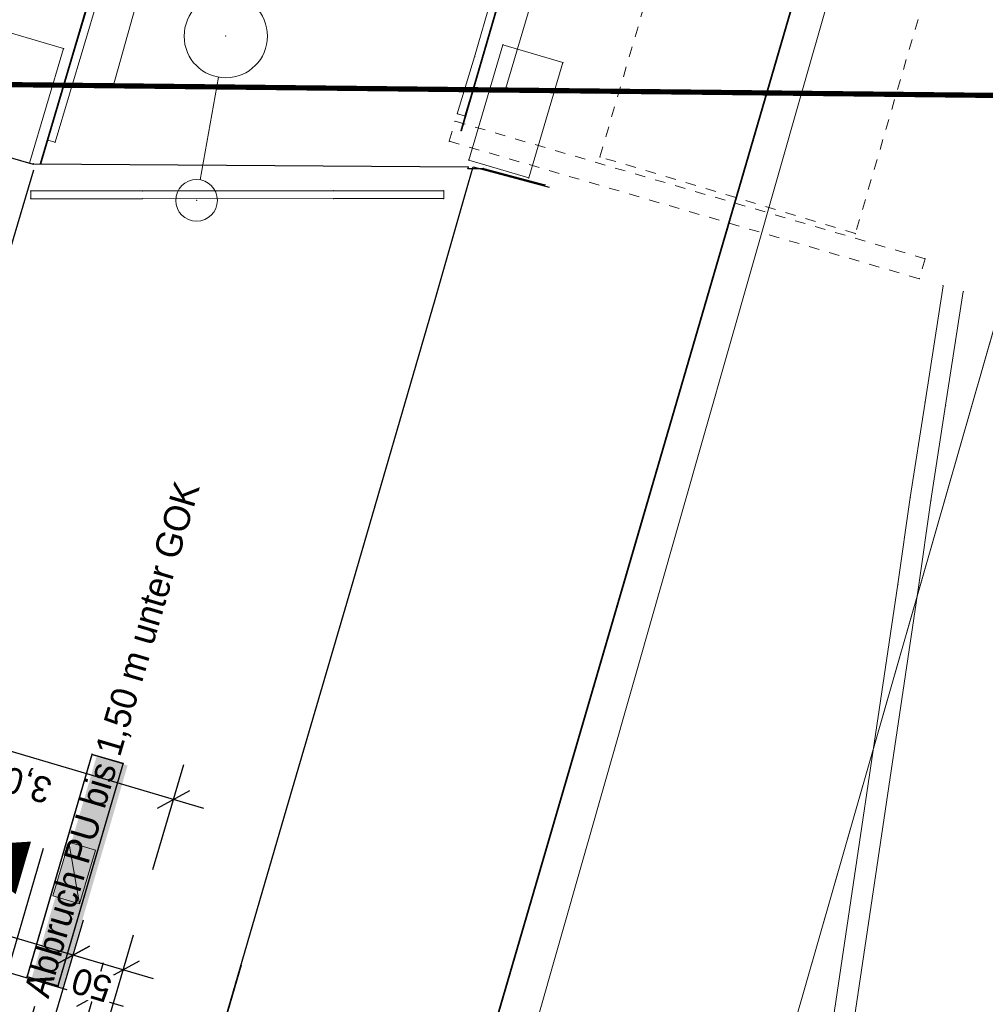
# Model space of a CAD drawing. Header units: millimetres. Extents: x -191 to 81095, y -508122 to 28741.
# Tile 96 of 251: x 5019 to 5028, y 10037 to 10047. Entities that reach past the tile are written whole.
import ezdxf
from ezdxf import colors
from ezdxf.entities.mleader import LeaderData, LeaderLine
from ezdxf.math import Vec2, Vec3

# ---------------------------------------------------------------- set-up
doc = ezdxf.new("R2010")
doc.units = ezdxf.units.MM
for name, pattern in [('ACAD_ISO10W100', [18, 12, -3, 0, -3]), ('AUSGEZOGEN', [2, 1, 1]), ('Marx-Verm$0$1', [0]), ('Marx-Verm$0$2', [0.16, 0.06, -0.1]), ('Marx-Verm$0$3', [0.26, 0.11, -0.15]), ('Marx-Verm$0$4', [0.36, 0.16, -0.2]), ('STRICHPUNKT', [1, 0.5, -0.25, 0, -0.25]), ('VE22-087 DB - VST Hervest-Dorsten ALK VA2736$0$1', [0])]:
    doc.linetypes.add(name, pattern=pattern)
doc.layers.get('0').update_dxf_attribs({"color": 251})
for name, color, linetype, lineweight in [('240620_Dorsten Achse$0$EB-2236S-QPLIN-TXT', 7, 'Continuous', 35), ('240620_Dorsten Achse$0$EB-62236R-A-ACHSE', 1, 'Continuous', 35), ('EB-2236R-A-ACHSE', 2, 'Continuous', 35), ('Marx-Verm$0$L_B-Bstg', 251, 'Marx-Verm$0$1', 18), ('Marx-Verm$0$L_BBauwerk', 251, 'Marx-Verm$0$1', 18), ('Marx-Verm$0$L_BKanaele', 251, 'Marx-Verm$0$1', 18), ('Marx-Verm$0$S_B-Bstg', 251, 'Marx-Verm$0$1', 18), ('Marx-Verm$0$S_BBauwerk', 251, 'Marx-Verm$0$1', 18), ('Marx-Verm$0$S_BKanaele', 251, 'Marx-Verm$0$1', 18), ('Marx-Verm$0$S_BVersorg', 251, 'Marx-Verm$0$1', 18), ('TTK-P-Treppe oben', 12, 'Continuous', 25), ('TTK-P-Treppe unten', 12, 'Continuous', 25), ('VE22-087 DB - VST Hervest-Dorsten ALK VA2736$0$AX_Bahnverkehr', 7, 'VE22-087 DB - VST Hervest-Dorsten ALK VA2736$0$1', 18), ('VE22-087 DB - VST Hervest-Dorsten ALK VA2736$0$AX_BauwerkImVerkehrsbereich', 7, 'VE22-087 DB - VST Hervest-Dorsten ALK VA2736$0$1', 18), ('VE22-087 DB - VST Hervest-Dorsten ALK VA2736$0$AX_Flurstueck', 9, 'VE22-087 DB - VST Hervest-Dorsten ALK VA2736$0$1', 18), ('VE22-087 DB - VST Hervest-Dorsten ALK VA2736$0$AX_Gehoelz', 7, 'VE22-087 DB - VST Hervest-Dorsten ALK VA2736$0$1', 18), ('VE22-087 DB - VST Hervest-Dorsten ALK VA2736$0$AX_Gleis', 7, 'VE22-087 DB - VST Hervest-Dorsten ALK VA2736$0$1', 18), ('VE22-087 DB - VST Hervest-Dorsten ALK VA2736$0$AX_UnlandVegetationsloseFlaeche', 7, 'VE22-087 DB - VST Hervest-Dorsten ALK VA2736$0$1', 18)]:
    doc.layers.add(name, color=color, linetype=linetype, lineweight=lineweight)
for name, color, linetype in [('TTK-DB-Grenze', 110, 'AUSGEZOGEN'), ('TTK-P-Abbruch', 40, 'Continuous'), ('TTK-P-Entwässerung unten', 160, 'AUSGEZOGEN'), ('TTK-P-TEXT', 12, 'AUSGEZOGEN'), ('TTK-Schnittlinien 100', 3, 'Continuous'), ('XREF ALK Kataster', 251, 'Continuous'), ('XREF Nachvermessung', 7, 'Continuous')]:
    doc.layers.add(name, color=color, linetype=linetype)
doc.styles.add('AKG DIN 6776', font='AKG_DIN67.TTF')
doc.dimstyles.new('TTK', dxfattribs={"dimtxt": 2.5, "dimasz": 2.5, "dimexe": 3.5, "dimexo": 0.1, "dimgap": 1, "dimtad": 1, "dimzin": 0, "dimtxsty": 'AKG DIN 6776', "dimblk": 'OBLIQUE', "dimcen": -0.09, "dimdle": 3, "dimclrd": 256, "dimclre": 256, "dimclrt": 256, "dimadec": 3, "dimazin": 0, "dimtfac": 1, "dimtofl": 0, "dimtmove": 0, "dimatfit": 3, "dimldrblk": 'OBLIQUE', "dimfxl": 7, "dimfxlon": 1, "dimtolj": 1, "dimtzin": 0, "dimlwd": -1, "dimlwe": -1, "dimarcsym": 0})

# ---------------------------------------------------------------- blocks, each defined once
blk = doc.blocks.new('VE22-087 DB - VST Hervest-Dorsten ALK VA2736')
at = {"layer": 'VE22-087 DB - VST Hervest-Dorsten ALK VA2736$0$AX_Bahnverkehr', "color": 253, "linetype": 'VE22-087 DB - VST Hervest-Dorsten ALK VA2736$0$1', "lineweight": 13, "ltscale": 0.5, "true_color": 0x999999}
for points in [[(5033.6675, 10095.3423, 0), (5028.8726, 10095.3904, 0), (5018.4641, 10059.5751, 0), (5016.137, 10051.5662, 0), (5014.5469, 10046.0941, 0), (5019.8293, 10046.0395, 0), (5021.4692, 10051.8812, 0), (5023.222, 10058.1242, 0)], [(5038.2173, 10095.2965, 0), (5026.9787, 10057.414, 0), (5025.4059, 10052.1135, 0), (5023.5924, 10046.0009, 0), (5028.9209, 10045.9456, 0), (5030.807, 10052.4325, 0), (5032.0966, 10056.8697, 0), (5043.2524, 10095.2461, 0)]]:
    blk.add_polyline3d(points, close=True, dxfattribs=at)
blk.add_polyline3d([(5021.5918, 10020.3833, 0), (5025.6313, 10034.4721, 0), (5028.9209, 10045.9456, 0), (5023.5924, 10046.0009, 0), (5019.8293, 10046.0395, 0), (5014.5469, 10046.0941, 0), (5014.0544, 10046.0994, 0), (5013.1337, 10045.9648, 0), (5013.1033, 10045.8689, 0), (5009.6528, 10045.0998, 0), (5008.7208, 10044.6827, 0), (5007.8814, 10044.1411, 0), (5007.1672, 10043.4469, 0), (5006.6477, 10042.5531, 0), (5004.886, 10036.705, 0), (5003.021, 10037.3146, 0), (5002.5052, 10035.8915, 0), (5000.9372, 10031.5697, 0), (4996.6817, 10033.2005, 0), (4996.0058, 10031.812, 0), (5001.6397, 10029.6191, 0), (5002.0924, 10031.1905, 0), (5007.0846, 10029.551, 0), (5004.9421, 10022.3517, 0)], dxfattribs=at)
at = {"layer": 'VE22-087 DB - VST Hervest-Dorsten ALK VA2736$0$AX_BauwerkImVerkehrsbereich', "color": 253, "linetype": 'VE22-087 DB - VST Hervest-Dorsten ALK VA2736$0$1', "lineweight": 13, "ltscale": 0.5, "true_color": 0x999999}
for points in [[(5033.6675, 10095.3423, 0), (5028.8726, 10095.3904, 0), (5018.4641, 10059.5751, 0), (5016.137, 10051.5662, 0), (5014.5469, 10046.0941, 0), (5019.8293, 10046.0395, 0), (5021.4692, 10051.8812, 0), (5023.222, 10058.1242, 0)], [(5038.2173, 10095.2965, 0), (5026.9787, 10057.414, 0), (5025.4059, 10052.1135, 0), (5023.5924, 10046.0009, 0), (5028.9209, 10045.9456, 0), (5030.807, 10052.4325, 0), (5032.0966, 10056.8697, 0), (5043.2524, 10095.2461, 0)]]:
    blk.add_polyline3d(points, close=True, dxfattribs=at)
at = {"layer": 'VE22-087 DB - VST Hervest-Dorsten ALK VA2736$0$AX_Flurstueck', "linetype": 'VE22-087 DB - VST Hervest-Dorsten ALK VA2736$0$1', "lineweight": 13, "ltscale": 0.5}
blk.add_polyline3d([(5045.6009, 10053.3052, 0), (5047.1827, 10057.8876, 0), (5059.3434, 10093.1132, 0), (5059.3448, 10095.0843, 0), (5043.2524, 10095.2461, 0), (5038.2173, 10095.2965, 0), (5033.6675, 10095.3423, 0), (5028.8726, 10095.3904, 0), (5027.7907, 10095.4014, 0), (5027.7511, 10093.4392, 0), (5016.883, 10058.1425, 0), (5015.0418, 10052.1621, 0), (5013.1337, 10045.9648, 0), (5014.0544, 10046.0994, 0), (5014.5469, 10046.0941, 0), (5019.8293, 10046.0395, 0), (5023.5924, 10046.0009, 0), (5028.9209, 10045.9456, 0), (5042.8425, 10045.8026, 0), (5042.8161, 10045.2386, 0)], close=True, dxfattribs=at)
blk.add_polyline3d([(5028.9209, 10045.9456, 0), (5023.5924, 10046.0009, 0), (5019.8293, 10046.0395, 0), (5014.5469, 10046.0941, 0), (5014.0544, 10046.0994, 0), (5013.1337, 10045.9648, 0), (5013.1033, 10045.8689, 0), (5009.6528, 10045.0998, 0), (5008.7208, 10044.6827, 0), (5007.8814, 10044.1411, 0), (5007.1672, 10043.4469, 0), (5006.6477, 10042.5531, 0), (5004.886, 10036.705, 0), (5004.415, 10035.1421, 0), (5002.5052, 10035.8915, 0), (5000.9372, 10031.5697, 0), (4996.6817, 10033.2005, 0), (4996.0058, 10031.812, 0), (5001.6397, 10029.6191, 0), (4996.9839, 10014.4106, 0), (4995.4133, 10009.2822, 0), (4990.7172, 9993.9406, 0)], dxfattribs=at)
at = {"layer": 'VE22-087 DB - VST Hervest-Dorsten ALK VA2736$0$AX_Gehoelz', "color": 3, "linetype": 'VE22-087 DB - VST Hervest-Dorsten ALK VA2736$0$1', "lineweight": 13, "ltscale": 0.5, "true_color": 0x00ff00}
blk.add_polyline3d([(5023.8388, 9939.5474, 0), (5048.1496, 10019.7966, 0), (5052.0987, 10037.4318, 0), (5053.2377, 10042.9334, 0), (5049.9004, 10042.6276, 0), (5042.8161, 10045.2386, 0), (5042.8425, 10045.8026, 0), (5028.9209, 10045.9456, 0), (5025.6313, 10034.4721, 0), (5021.5918, 10020.3833, 0), (5017.8561, 10007.3536, 0), (5013.823, 9993.287, 0), (5011.7577, 9986.0808, 0), (5009.7644, 9979.1287, 0), (5007.8048, 9972.2956, 0)], dxfattribs=at)
at = {"layer": 'VE22-087 DB - VST Hervest-Dorsten ALK VA2736$0$AX_Gleis', "color": 7, "linetype": 'VE22-087 DB - VST Hervest-Dorsten ALK VA2736$0$1', "lineweight": 13, "ltscale": 0.5}
for points in [[(5026.4368, 10045.9717, 0), (5040.5522, 10095.2732, 0)], [(4978.7656, 9881.8367, 0), (4980.9803, 9889.4273, 0), (4984.1207, 9900.2583, 0), (4987.187, 9910.8362, 0), (4990.5042, 9922.1443, 0), (4993.5509, 9932.5285, 0), (4996.8132, 9943.6531, 0), (4998.187, 9948.3368, 0), (5001.4033, 9959.4961, 0), (5004.5402, 9970.38, 0), (5005.8298, 9974.8533, 0), (5008.7099, 9984.7516, 0), (5011.7161, 9995.0806, 0), (5013.2699, 10000.4196, 0), (5015.02, 10006.4364, 0), (5018.1494, 10017.1911, 0), (5021.5904, 10029.015, 0), (5024.8156, 10040.2867, 0), (5026.4368, 10045.9717, 0)]]:
    blk.add_polyline3d(points, dxfattribs=at)
at = {"layer": 'VE22-087 DB - VST Hervest-Dorsten ALK VA2736$0$AX_UnlandVegetationsloseFlaeche', "color": 253, "linetype": 'VE22-087 DB - VST Hervest-Dorsten ALK VA2736$0$1', "lineweight": 13, "ltscale": 0.5, "true_color": 0x999999}
blk.add_polyline3d([(5027.7907, 10095.4014, 0), (5027.7511, 10093.4392, 0), (5016.883, 10058.1425, 0), (5015.0418, 10052.1621, 0), (5013.1337, 10045.9648, 0), (5014.0544, 10046.0994, 0), (5014.5469, 10046.0941, 0), (5019.8293, 10046.0395, 0), (5023.5924, 10046.0009, 0), (5028.9209, 10045.9456, 0), (5042.8425, 10045.8026, 0), (5042.8161, 10045.2386, 0), (5049.9004, 10042.6276, 0), (5053.2377, 10042.9334, 0), (5078.6921, 10094.7327, 0), (5074.5929, 10094.805, 0), (5059.4829, 10095.0821, 0), (5059.3448, 10095.0843, 0), (5043.2524, 10095.2461, 0), (5038.2173, 10095.2965, 0), (5033.6675, 10095.3423, 0), (5028.8726, 10095.3904, 0)], close=True, dxfattribs=at)
blk = doc.blocks.new('_OBLIQUE')
at = {"color": 0, "linetype": 'ByBlock'}
blk.add_line((-0.5, -0.5), (0.5, 0.5), dxfattribs=at)
blk = doc.blocks.new('*D1320')
at = {"layer": 'DEFPOINTS', "color": 0}
for p in [(5019.6401, 10037.3118), (5016.6107, 10036.9374), (5019.2963, 10036.1497)]:
    blk.add_point(p, dxfattribs=at)
at = {"layer": 'TTK-P-Treppe oben'}
for p, q in [((5016.7578, 10037.4346), (5017.0556, 10038.4414)), ((5016.6687, 10038.1909), (5019.9278, 10037.2267)), ((5019.4415, 10036.6406), (5019.7394, 10037.6474))]:
    blk.add_line(p, q, dxfattribs=at)
at = {"layer": 'TTK-P-Treppe oben', "xscale": 0.25, "yscale": 0.25, "zscale": 0.25}
for p, rotation in [((5016.9564, 10038.1058), 163.5187373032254), ((5019.6401, 10037.3118), 343.5187373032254)]:
    blk.add_blockref('_OBLIQUE', p, dxfattribs=dict(at, rotation=rotation))
at = {"layer": 'TTK-P-Treppe oben', "insert": (5018.2291, 10037.475), "char_height": 0.25, "attachment_point": 5, "rotation": 163.51874, "style": 'AKG DIN 6776'}
blk.add_mtext('\\A1;2,80', dxfattribs=at)
blk = doc.blocks.new('_None')
blk = doc.blocks.new('*D1291')
at = {"layer": 'DEFPOINTS', "color": 0}
for p in [(5020.4126, 10039.2114), (5016.6108, 10036.9379), (5019.49, 10036.0928)]:
    blk.add_point(p, dxfattribs=at)
at = {"layer": 'TTK-P-Treppe unten'}
for p, q in [((5017.3367, 10039.3914), (5017.6345, 10040.3983)), ((5017.2476, 10040.1478), (5020.7003, 10039.1263)), ((5020.214, 10038.5401), (5020.5119, 10039.547))]:
    blk.add_line(p, q, dxfattribs=at)
at = {"layer": 'TTK-P-Treppe unten', "xscale": 0.25, "yscale": 0.25, "zscale": 0.25}
for p, rotation in [((5017.5353, 10040.0627), 163.5187373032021), ((5020.4126, 10039.2114), 343.5187373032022)]:
    blk.add_blockref('_OBLIQUE', p, dxfattribs=dict(at, rotation=rotation))
at = {"layer": 'TTK-P-Treppe unten', "insert": (5018.9236, 10039.3976), "char_height": 0.25, "attachment_point": 5, "rotation": 163.51874, "style": 'AKG DIN 6776'}
blk.add_mtext('\\A1;3,00', dxfattribs=at)
blk = doc.blocks.new('*D1289')
at = {"layer": 'DEFPOINTS', "color": 0}
for p in [(5019.4498, 10037.7194), (5016.8139, 10036.5656), (5018.9251, 10035.9459)]:
    blk.add_point(p, dxfattribs=at)
at = {"layer": 'TTK-P-Treppe unten'}
for p, q in [((5017.1414, 10037.6724), (5017.4392, 10038.6792)), ((5017.0523, 10038.4287), (5019.7375, 10037.6343)), ((5019.2512, 10037.0481), (5019.5491, 10038.055))]:
    blk.add_line(p, q, dxfattribs=at)
at = {"layer": 'TTK-P-Treppe unten', "xscale": 0.25, "yscale": 0.25, "zscale": 0.25}
for p, rotation in [((5017.34, 10038.3436), 163.5187373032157), ((5019.4498, 10037.7194), 343.5187373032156)]:
    blk.add_blockref('_OBLIQUE', p, dxfattribs=dict(at, rotation=rotation))
at = {"layer": 'TTK-P-Treppe unten', "insert": (5018.2622, 10037.8164), "char_height": 0.25, "attachment_point": 5, "rotation": 163.51874, "style": 'AKG DIN 6776'}
blk.add_mtext('\\A1;2,20', dxfattribs=at)
blk = doc.blocks.new('*D1288')
at = {"layer": 'DEFPOINTS', "color": 0}
for p in [(5019.93, 10037.5773), (5018.9055, 10035.8792), (5019.3859, 10035.7382)]:
    blk.add_point(p, dxfattribs=at)
at = {"layer": 'TTK-P-Treppe unten'}
for p, q in [((5019.2514, 10037.0481), (5019.5492, 10038.055)), ((5019.7314, 10036.9061), (5020.0293, 10037.9129)), ((5019.1623, 10037.8045), (5020.2177, 10037.4922))]:
    blk.add_line(p, q, dxfattribs=at)
at = {"layer": 'TTK-P-Treppe unten', "xscale": 0.25, "yscale": 0.25, "zscale": 0.25}
for p, rotation in [((5019.4499, 10037.7193), 163.5187373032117), ((5019.93, 10037.5773), 343.5187373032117)]:
    blk.add_blockref('_OBLIQUE', p, dxfattribs=dict(at, rotation=rotation))
at = {"layer": 'TTK-P-Treppe unten', "insert": (5019.6261, 10037.4326), "char_height": 0.25, "attachment_point": 5, "rotation": 163.51874, "style": 'AKG DIN 6776', "bg_fill": 3, "box_fill_scale": 1.1, "bg_fill_color": 256, "bg_fill_true_color": 13158600, "bg_fill_transparency": 0}
blk.add_mtext('\\A1;50', dxfattribs=at)
blk = doc.blocks.new('*D1282')
at = {"layer": 'DEFPOINTS', "color": 0}
for p in [(5021.1236, 10037.8282), (5023.5187, 10037.1113), (5023.2614, 10036.2416)]:
    blk.add_point(p, dxfattribs=at)
at = {"layer": 'TTK-P-Treppe oben'}
for p, q in [((5021.0626, 10037.6221), (5020.7647, 10036.6153)), ((5020.5764, 10037.036), (5023.549, 10036.1565)), ((5023.46, 10036.9129), (5023.1621, 10035.906))]:
    blk.add_line(p, q, dxfattribs=at)
at = {"layer": 'TTK-P-Treppe oben', "xscale": 0.25, "yscale": 0.25, "zscale": 0.25}
for p, rotation in [((5020.864, 10036.9509), 163.5187373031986), ((5023.2614, 10036.2416), 343.5187373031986)]:
    blk.add_blockref('_OBLIQUE', p, dxfattribs=dict(at, rotation=rotation))
at = {"layer": 'TTK-P-Treppe oben', "insert": (5021.9812, 10036.366), "char_height": 0.25, "attachment_point": 5, "rotation": 163.51874, "style": 'AKG DIN 6776'}
blk.add_mtext('\\A1;2,50', dxfattribs=at)
blk = doc.blocks.new('Marx-Verm$0$99')
at = {"color": 0}
blk.add_point((0, 0), dxfattribs=at)
blk = doc.blocks.new('Marx-Verm$0$1')
at = {"color": 0}
blk.add_circle((0, 0), 0.5, dxfattribs=at)
blk.add_point((0, 0), dxfattribs=at)
blk = doc.blocks.new('Marx-Verm$0$73')
at = {"color": 0}
blk.add_line((0, 0.05), (0, 0.3), dxfattribs=at)
for p, xscale, yscale, zscale in [((0, 0.4), 0.2, 0.2, 0.2), ((0, 0), 0.1, 0.1, 0.1)]:
    blk.add_blockref('Marx-Verm$0$1', p, dxfattribs=dict(at, xscale=xscale, yscale=yscale, zscale=zscale))
blk = doc.blocks.new('Marx-Verm$0$14')
at = {"color": 0}
for p, q in [((-0.447, 0.224), (0.447, 0.224)), ((-0.447, -0.224), (-0.447, 0.224)), ((0.447, 0.224), (-0.447, -0.224)), ((0.447, 0.224), (0.447, -0.224)), ((0.447, -0.224), (-0.447, -0.224))]:
    blk.add_line(p, q, dxfattribs=at)
blk.add_solid([(0.447, 0.224), (0.447, -0.224), (-0.447, -0.224)], dxfattribs=at)
blk = doc.blocks.new('Marx-Verm')
at = {"layer": 'Marx-Verm$0$L_B-Bstg', "lineweight": 25, "ltscale": 0.2}
for p, q in [((2567442.3855, 5726900.5084, 37.2925), (2567443.0932, 5726900.3157, 37.2925)), ((2567443.0932, 5726900.3157, 37.2925), (2567443.0939, 5726900.3183, 37.4396)), ((2567443.0939, 5726900.3183, 37.4396), (2567447.2686, 5726900.3421, 37.4773)), ((2567447.2686, 5726900.3421, 37.4773), (2567447.2649, 5726900.3288, 37.3489)), ((2567447.2649, 5726900.3288, 37.3489), (2567447.4149, 5726900.3308, 37.3544)), ((2567447.4149, 5726900.3308, 37.3544), (2567448.0066, 5726900.1807, 37.3553))]:
    blk.add_line(p, q, dxfattribs=at)
at = {"layer": 'Marx-Verm$0$L_B-Bstg', "linetype": 'Marx-Verm$0$1', "ltscale": 0.2}
for p, q in [((2567443.0732, 5726900.0577, 38.5253), (2567444.1428, 5726900.072, 38.5253)), ((2567443.0732, 5726900.0577, 38.5253), (2567443.0742, 5726899.9827, 38.5253)), ((2567444.1428, 5726900.072, 38.5253), (2567445.9819, 5726900.0965, 38.5183)), ((2567445.9819, 5726900.0965, 38.5183), (2567447.0362, 5726900.1106, 38.5253)), ((2567445.9829, 5726900.0215, 38.5183), (2567447.0372, 5726900.0356, 38.5253)), ((2567447.0372, 5726900.0356, 38.5253), (2567447.0362, 5726900.1106, 38.5253)), ((2567443.0742, 5726899.9827, 38.5253), (2567444.1438, 5726899.997, 38.5253)), ((2567444.1438, 5726899.997, 38.5253), (2567445.9829, 5726900.0215, 38.5183))]:
    blk.add_line(p, q, dxfattribs=at)
at = {"layer": 'Marx-Verm$0$L_BBauwerk', "linetype": 'Marx-Verm$0$1', "lineweight": 35, "ltscale": 0.2}
for p, q in [((2567445.9674, 5726910.2908, 36.6103), (2567443.1639, 5726900.3193, 36.6103)), ((2567447.1965, 5726900.6888, 36.6553), (2567449.8034, 5726910.0952, 36.6553))]:
    blk.add_line(p, q, dxfattribs=at)
at = {"layer": 'Marx-Verm$0$L_BBauwerk', "linetype": 'Marx-Verm$0$3', "ltscale": 0.2}
for p, q in [((2567448.5314, 5726900.4553, 35.6538), (2567451.2348, 5726910.1465, 35.6538)), ((2567453.8736, 5726910.0973, 35.6778), (2567450.993, 5726899.751, 35.6778)), ((2567450.993, 5726899.751, 35.6778), (2567448.5314, 5726900.4553, 35.6538))]:
    blk.add_line(p, q, dxfattribs=at)
at = {"layer": 'Marx-Verm$0$L_BBauwerk', "ltscale": 0.2}
for p, q in [((2567447.3156, 5726901.3997, 37.6753), (2567447.7554, 5726902.9864, 37.6753)), ((2567447.3878, 5726901.3793, 37.6753), (2567447.8277, 5726902.9665, 37.6753)), ((2567442.7932, 5726901.5909, 36.6096), (2567443.3708, 5726901.4275, 36.6096)), ((2567447.587, 5726901.518, 36.6596), (2567447.2727, 5726900.4076, 37.2966)), ((2567448.1645, 5726901.3544, 36.6596), (2567447.587, 5726901.518, 36.6596)), ((2567443.3708, 5726901.4275, 36.6096), (2567443.0584, 5726900.3241, 37.2785)), ((2567447.1566, 5726900.8518, 37.6683), (2567447.3156, 5726901.3997, 37.6753)), ((2567447.2286, 5726900.8309, 37.6683), (2567447.3878, 5726901.3793, 37.6753)), ((2567447.8502, 5726900.2441, 37.2966), (2567448.1645, 5726901.3544, 36.6596)), ((2567443.6853, 5726901.0871, 30.7686), (2567447.1247, 5726901.0835, 30.8788)), ((2567447.2286, 5726900.8309, 37.6683), (2567447.1566, 5726900.8518, 37.6683)), ((2567443.0584, 5726900.3241, 37.2785), (2567442.4808, 5726900.4875, 37.2785)), ((2567447.2727, 5726900.4076, 37.2966), (2567447.8502, 5726900.2441, 37.2966))]:
    blk.add_line(p, q, dxfattribs=at)
at = {"layer": 'Marx-Verm$0$L_BBauwerk', "linetype": 'Marx-Verm$0$1', "ltscale": 0.2}
for p, q in [((2567443.73, 5726902.307, 37.6033), (2567443.2282, 5726900.548, 37.6103)), ((2567443.3003, 5726900.5274, 37.6103), (2567443.8022, 5726902.2866, 37.6033)), ((2567443.2282, 5726900.548, 37.6103), (2567443.3003, 5726900.5274, 37.6103))]:
    blk.add_line(p, q, dxfattribs=at)
at = {"layer": 'Marx-Verm$0$L_BBauwerk', "linetype": 'Marx-Verm$0$4', "lineweight": 35, "ltscale": 0.2}
for p, q in [((2567442.9651, 5726901.0823, 35.2353), (2567440.068, 5726901.0809, 35.2353)), ((2567443.6856, 5726901.0871, 35.7953), (2567442.9651, 5726901.0823, 35.795)), ((2567442.9651, 5726901.0823, 35.795), (2567442.9651, 5726901.0823, 35.2353)), ((2567446.2916, 5726901.0826, 35.8253), (2567443.6856, 5726901.0871, 35.7953)), ((2567447.572, 5726901.083, 35.8253), (2567446.2916, 5726901.0826, 35.8253)), ((2567450.5631, 5726901.0767, 35.3453), (2567447.572, 5726901.083, 35.345)), ((2567447.572, 5726901.083, 35.345), (2567447.572, 5726901.083, 35.8253)), ((2567456.5623, 5726901.0886, 35.3453), (2567450.5631, 5726901.0767, 35.3453))]:
    blk.add_line(p, q, dxfattribs=at)
at = {"layer": 'Marx-Verm$0$L_BBauwerk', "linetype": 'Marx-Verm$0$2', "ltscale": 0.2}
for p, q in [((2567440.0681, 5726901.0828, 30.9134), (2567443.6853, 5726901.0871, 30.7686)), ((2567447.1247, 5726901.0834, 30.8788), (2567447.572, 5726901.083, 30.8932)), ((2567447.572, 5726901.083, 30.8932), (2567450.5638, 5726901.0838, 30.8277)), ((2567450.5638, 5726901.0838, 30.8277), (2567452.8871, 5726901.0825, 30.8636))]:
    blk.add_line(p, q, dxfattribs=at)
at = {"layer": 'Marx-Verm$0$L_BBauwerk', "linetype": 'Marx-Verm$0$4', "ltscale": 0.2}
for p, q in [((2567447.0832, 5726900.5865, 36.4753), (2567447.1369, 5726900.7792, 36.4753)), ((2567447.1369, 5726900.7792, 36.4753), (2567451.6649, 5726899.5185, 36.4753)), ((2567451.6113, 5726899.3259, 36.4753), (2567447.0832, 5726900.5865, 36.4753)), ((2567451.6649, 5726899.5185, 36.4753), (2567451.6113, 5726899.3259, 36.4753))]:
    blk.add_line(p, q, dxfattribs=at)
at = {"layer": 'Marx-Verm$0$L_BKanaele', "ltscale": 0.2}
for p, q in [((2567451.8408, 5726899.262, 36.4753), (2567451.682, 5726898.1443, 36.6316)), ((2567452.0351, 5726899.2079, 36.4753), (2567451.88, 5726898.1162, 36.6316)), ((2567451.682, 5726898.1443, 36.6316), (2567451.5516, 5726897.2266, 36.6009)), ((2567451.88, 5726898.1162, 36.6316), (2567451.7499, 5726897.1997, 36.6009)), ((2567451.5516, 5726897.2266, 36.6009), (2567451.4442, 5726896.393, 36.6271)), ((2567451.7499, 5726897.1997, 36.6009), (2567451.6425, 5726896.3668, 36.6271)), ((2567451.4442, 5726896.393, 36.6271), (2567450.6148, 5726890.284, 36.6116)), ((2567451.6425, 5726896.3668, 36.6271), (2567450.8112, 5726890.244, 36.6116)), ((2567443.7307, 5726894.664, 37.0159), (2567443.1333, 5726892.519, 36.86)), ((2567443.7342, 5726894.6578, 38.3953), (2567443.1394, 5726892.5224, 38.3953)), ((2567444.0338, 5726894.5795, 37.0159), (2567443.7307, 5726894.664, 37.0159)), ((2567443.7342, 5726894.6578, 38.3953), (2567443.7307, 5726894.664, 37.0159)), ((2567444.0276, 5726894.576, 38.3953), (2567443.7342, 5726894.6578, 38.3953)), ((2567443.4328, 5726892.4409, 38.3953), (2567444.0276, 5726894.576, 38.3953)), ((2567443.4363, 5726892.4347, 36.86), (2567444.0338, 5726894.5795, 37.0159)), ((2567444.0276, 5726894.576, 38.3953), (2567444.0338, 5726894.5795, 37.0159)), ((2567443.1394, 5726892.5224, 38.3953), (2567443.1333, 5726892.519, 36.86)), ((2567443.1333, 5726892.519, 36.86), (2567443.4363, 5726892.4347, 36.86)), ((2567443.1394, 5726892.5224, 38.3953), (2567443.4328, 5726892.4409, 38.3953)), ((2567443.4328, 5726892.4409, 38.3953), (2567443.4363, 5726892.4347, 36.86))]:
    blk.add_line(p, q, dxfattribs=at)
at = {"layer": 'Marx-Verm$0$S_B-Bstg'}
for name, p, xscale, yscale, zscale, rotation in [('Marx-Verm$0$73', (2567444.6661, 5726899.9881, 37.45), 4, 4, 4, 350.6407512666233), ('Marx-Verm$0$99', (2567443.0732, 5726900.0577, 38.5253), 0.2000000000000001, 0.2000000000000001, 0.2000000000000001, 0.7647512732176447), ('Marx-Verm$0$99', (2567444.1428, 5726900.072, 38.5253), 0.2, 0.2, 0.2, 0.7647512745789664), ('Marx-Verm$0$99', (2567445.9819, 5726900.0965, 38.5183), 0.2, 0.2, 0.2, 0.7647512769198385), ('Marx-Verm$0$99', (2567447.0362, 5726900.1106, 38.5253), 0.2000000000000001, 0.2000000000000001, 0.2000000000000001, 0.7647512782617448), ('Marx-Verm$0$99', (2567447.0372, 5726900.0356, 38.5253), 0.2, 0.2, 0.2, 0.7647512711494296), ('Marx-Verm$0$99', (2567443.0742, 5726899.9827, 38.5253), 0.2, 0.2, 0.2, 0.7647512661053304), ('Marx-Verm$0$99', (2567444.1438, 5726899.997, 38.5253), 0.2, 0.2, 0.2, 0.7647512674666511), ('Marx-Verm$0$99', (2567445.9829, 5726900.0215, 38.5183), 0.2, 0.2, 0.2, 0.7647512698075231)]:
    blk.add_blockref(name, p, dxfattribs=dict(at, xscale=xscale, yscale=yscale, zscale=zscale, rotation=rotation))
at = {"layer": 'Marx-Verm$0$S_B-Bstg', "lineweight": 25}
for p, xscale, yscale, zscale, rotation in [((2567443.0939, 5726900.3183, 37.4396), 0.2000000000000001, 0.2000000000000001, 0.2000000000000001, 0.7647512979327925), ((2567447.2649, 5726900.3288, 37.3489), 0.2, 0.2, 0.2, 0.764751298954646), ((2567447.2686, 5726900.3421, 37.4773), 0.2000000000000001, 0.2000000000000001, 0.2000000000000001, 0.7647513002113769), ((2567447.4149, 5726900.3308, 37.3544), 0.2, 0.2, 0.2, 0.7647512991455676), ((2567443.0932, 5726900.3157, 37.2925), 0.2000000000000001, 0.2000000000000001, 0.2000000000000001, 0.7647512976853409), ((2567448.0066, 5726900.1807, 37.3553), 0.2000000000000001, 0.2000000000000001, 0.2000000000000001, 0.7647512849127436)]:
    blk.add_blockref('Marx-Verm$0$99', p, dxfattribs=dict(at, xscale=xscale, yscale=yscale, zscale=zscale, rotation=rotation))
at = {"layer": 'Marx-Verm$0$S_BBauwerk'}
for p, xscale, yscale, zscale, rotation in [((2567447.587, 5726901.518, 36.6596), 0.2, 0.2, 0.2, 0.7647514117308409), ((2567443.3708, 5726901.4275, 36.6096), 0.2, 0.2, 0.2, 0.7647514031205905), ((2567447.3156, 5726901.3997, 37.6753), 0.2, 0.2, 0.2, 0.764751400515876), ((2567447.3878, 5726901.3793, 37.6753), 0.2, 0.2, 0.2, 0.764751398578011), ((2567448.1645, 5726901.3544, 36.6596), 0.2, 0.2, 0.2, 0.7647513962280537), ((2567443.6853, 5726901.0871, 30.7686), 0.2, 0.2, 0.2, 0.7647513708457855), ((2567447.572, 5726901.083, 30.8932), 0.1999999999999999, 0.1999999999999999, 0.1999999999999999, 0.7647513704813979), ((2567450.5638, 5726901.0838, 30.8277), 0.2, 0.2, 0.2, 0.7647513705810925), ((2567447.1566, 5726900.8518, 37.6683), 0.2, 0.2, 0.2, 0.7647513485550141), ((2567447.2286, 5726900.8309, 37.6683), 0.2, 0.2, 0.2, 0.7647513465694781), ((2567447.1369, 5726900.7792, 36.4753), 0.2, 0.2, 0.2, 0.7647513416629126), ((2567443.2282, 5726900.548, 37.6103), 0.2, 0.2, 0.2, 0.764751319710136), ((2567443.3003, 5726900.5274, 37.6103), 0.2, 0.2, 0.2, 0.7647513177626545), ((2567447.0832, 5726900.5865, 36.4753), 0.2000000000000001, 0.2000000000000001, 0.2000000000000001, 0.7647513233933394), ((2567448.5314, 5726900.4553, 35.6538), 0.1999999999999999, 0.1999999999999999, 0.1999999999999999, 0.7647513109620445), ((2567443.0584, 5726900.3241, 37.2785), 0.2, 0.2, 0.2, 0.7647512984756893), ((2567447.2727, 5726900.4076, 37.2966), 0.2000000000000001, 0.2000000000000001, 0.2000000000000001, 0.7647513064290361), ((2567447.8502, 5726900.2441, 37.2966), 0.2, 0.2, 0.2, 0.764751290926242), ((2567450.993, 5726899.751, 35.6778), 0.2, 0.2, 0.2, 0.7647512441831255), ((2567451.6649, 5726899.5185, 36.4753), 0.2, 0.2, 0.2, 0.7647512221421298), ((2567451.6113, 5726899.3259, 36.4753), 0.2, 0.2, 0.2, 0.7647512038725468)]:
    blk.add_blockref('Marx-Verm$0$99', p, dxfattribs=dict(at, xscale=xscale, yscale=yscale, zscale=zscale, rotation=rotation))
at = {"layer": 'Marx-Verm$0$S_BBauwerk', "lineweight": 35}
for p, xscale, yscale, zscale, rotation in [((2567442.9651, 5726901.0823, 35.795), 0.2000000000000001, 0.2000000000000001, 0.2000000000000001, 0.7647513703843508), ((2567442.9651, 5726901.0823, 35.2353), 0.2000000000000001, 0.2000000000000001, 0.2000000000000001, 0.7647513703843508), ((2567443.6856, 5726901.0871, 35.7953), 0.2, 0.2, 0.2, 0.7647513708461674), ((2567446.2916, 5726901.0826, 35.8253), 0.2, 0.2, 0.2, 0.764751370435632), ((2567446.2921, 5726901.0852, 35.8253), 0.2, 0.2, 0.2, 0.7647513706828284), ((2567447.572, 5726901.083, 35.345), 0.1999999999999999, 0.1999999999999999, 0.1999999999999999, 0.7647513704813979), ((2567447.572, 5726901.083, 35.8253), 0.1999999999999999, 0.1999999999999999, 0.1999999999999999, 0.7647513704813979), ((2567450.5631, 5726901.0767, 35.3453), 0.2, 0.2, 0.2, 0.7647513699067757), ((2567447.1965, 5726900.6888, 36.6553), 0.2000000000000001, 0.2000000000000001, 0.2000000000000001, 0.7647513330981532), ((2567443.1639, 5726900.3193, 36.6103), 0.2, 0.2, 0.2, 0.7647512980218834)]:
    blk.add_blockref('Marx-Verm$0$99', p, dxfattribs=dict(at, xscale=xscale, yscale=yscale, zscale=zscale, rotation=rotation))
at = {"layer": 'Marx-Verm$0$S_BKanaele'}
for p, xscale, yscale, zscale, rotation in [((2567451.8408, 5726899.262, 36.4753), 0.2, 0.2, 0.2, 0.7647511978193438), ((2567452.0351, 5726899.2079, 36.4753), 0.2000000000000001, 0.2000000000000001, 0.2000000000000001, 0.7647511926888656), ((2567451.682, 5726898.1443, 36.6316), 0.2, 0.2, 0.2, 0.7647510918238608), ((2567451.88, 5726898.1162, 36.6316), 0.2, 0.2, 0.2, 0.7647510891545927), ((2567451.5516, 5726897.2266, 36.6009), 0.2, 0.2, 0.2, 0.7647510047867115), ((2567451.7499, 5726897.1997, 36.6009), 0.2, 0.2, 0.2, 0.764751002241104), ((2567451.4442, 5726896.393, 36.6271), 0.2, 0.2, 0.2, 0.7647509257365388), ((2567451.6425, 5726896.3668, 36.6271), 0.2, 0.2, 0.2, 0.7647509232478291), ((2567443.7307, 5726894.664, 37.2953), 0.2, 0.2, 0.2, 0.7647507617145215), ((2567443.7307, 5726894.664, 37.0159), 0.2, 0.2, 0.2, 0.7647507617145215), ((2567443.7342, 5726894.6578, 38.3953), 0.2000000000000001, 0.2000000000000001, 0.2000000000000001, 0.7647507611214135), ((2567444.0276, 5726894.576, 38.3953), 0.1999999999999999, 0.1999999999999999, 0.1999999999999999, 0.7647507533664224), ((2567444.0338, 5726894.5795, 37.0159), 0.2, 0.2, 0.2, 0.7647507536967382), ((2567443.1333, 5726892.519, 36.86), 0.2000000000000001, 0.2000000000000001, 0.2000000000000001, 0.7647505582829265), ((2567443.1394, 5726892.5224, 38.3953), 0.2, 0.2, 0.2, 0.7647505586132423), ((2567443.4328, 5726892.4409, 38.3953), 0.2000000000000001, 0.2000000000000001, 0.2000000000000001, 0.7647505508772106), ((2567443.4363, 5726892.4347, 36.86), 0.2, 0.2, 0.2, 0.7647505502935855)]:
    blk.add_blockref('Marx-Verm$0$99', p, dxfattribs=dict(at, xscale=xscale, yscale=yscale, zscale=zscale, rotation=rotation))
at = {"layer": 'Marx-Verm$0$S_BVersorg', "xscale": 0.6, "yscale": 0.6, "zscale": 0.6, "rotation": 254.1567506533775}
blk.add_blockref('Marx-Verm$0$14', (2567443.5744, 5726893.5217, 38.4), dxfattribs=at)

msp = doc.modelspace()

# ---------------------------------------------------------------- linework, layer by layer
at = {"layer": 'EB-2236R-A-ACHSE', "color": 251, "linetype": 'STRICHPUNKT', "ltscale": 10, "flags": 128}
msp.add_lwpolyline([(4859.5023, 9422.7991), (4872.5111, 9471.0772, 0.017829), (4877.336, 9491.9135), (4880.4653, 9508.02), (4883.3275, 9522.7521, -0.017829), (4892.8165, 9563.7303), (4973.3358, 9862.5526, -0.005234), (4993.1404, 9933.1032), (5038.7866, 10089.4023, -0.000207), (5041.243, 10097.8005, -0.000622), (5043.0075, 10103.7962, -0.001037), (5045.2677, 10111.3834, -0.001452), (5047.3238, 10118.1617, -0.001867), (5049.6226, 10125.5629, -0.002282), (5051.8304, 10132.4685, -0.002696), (5054.2415, 10139.7588, -0.003111), (5056.621, 10146.6826, -0.066775), (5124.7421, 10280.5927, -0.032347), (5164.8034, 10331.3033, -0.004102), (5170.5722, 10337.6024, -0.003555), (5176.7229, 10344.1154, -0.003008), (5182.6106, 10350.1881, -0.002461), (5188.9749, 10356.6105, -0.001914), (5194.8429, 10362.4292, -0.001367), (5201.4438, 10368.8894, -0.00082), (5206.6772, 10373.9666, -0.000273), (5214.0197, 10381.0588), (5282.892, 10447.5106)], format="xyb", dxfattribs=at)

# ---------------------------------------------------------------- next in the draw order: block references
at = {"layer": 'XREF ALK Kataster', "color": 251}
msp.add_blockref('VE22-087 DB - VST Hervest-Dorsten ALK VA2736', (0, 0), dxfattribs=at)

# ---------------------------------------------------------------- next in the draw order: linework, layer by layer
at = {"layer": 'TTK-Schnittlinien 100', "color": 251, "linetype": 'ByBlock', "ltscale": 0.03}
msp.add_lwpolyline([(5018.9713, 10038.5549, 0.525, 0, 0), (5018.2747, 10038.7583, 0, 0, 0)], format="xyseb", dxfattribs=at)

# ---------------------------------------------------------------- next in the draw order: dimensions: what is measured, and where the dimension line sits
at = {"layer": 'TTK-P-Treppe oben', "color": 251}
dim = msp.add_linear_dim(base=(5019.6401, 10037.3118), p1=(5016.6107, 10036.9374), p2=(5019.2963, 10036.1497), angle=163.51874, dimstyle='TTK', override={"dimscale": 0, "dimdec": 2}, dxfattribs=at)
dim.commit()
dim.dimension.update_dxf_attribs({"geometry": '*D1320', "text_midpoint": (5018.2291, 10037.475)})
dim = msp.add_linear_dim(base=(5023.2614, 10036.2416), p1=(5021.1236, 10037.8282), p2=(5023.5187, 10037.1113), angle=163.51874, dimstyle='TTK', override={"dimscale": 0}, dxfattribs=at)
dim.commit()
dim.dimension.update_dxf_attribs({"geometry": '*D1282', "text_midpoint": (5022.0504, 10036.5999), "dimtype": 160})
at = {"layer": 'TTK-P-Treppe unten', "color": 251}
for base, p1, p2, picture, middle in [((5020.4126, 10039.2114), (5016.6108, 10036.9379), (5019.49, 10036.0928), '*D1291', (5018.9928, 10039.6314)), ((5019.4498, 10037.7194), (5016.8139, 10036.5656), (5018.9251, 10035.9459), '*D1289', (5018.3314, 10038.0503))]:
    dim = msp.add_linear_dim(base=base, p1=p1, p2=p2, angle=163.51874, dimstyle='TTK', override={"dimscale": 0}, dxfattribs=at)
    dim.commit()
    dim.dimension.update_dxf_attribs({"geometry": picture, "text_midpoint": middle, "dimtype": 160})

# ---------------------------------------------------------------- next in the draw order: leaders
at = {"layer": 'TTK-P-TEXT', "color": 251}
ml = msp.add_multileader_mtext('Standard', dxfattribs=at)
ml.set_content('\\A1;Abbruch PU bis 1,50 m unter GOK', color=256, style='AKG DIN 6776')
ml.set_leader_properties(color=162)
ml.set_arrow_properties(name='NONE')
ml.build(insert=Vec2(0, 0))
ml.multileader.update_dxf_attribs({"dogleg_length": 3, "arrow_head_size": 0.3, "scale": 0.1})
ctx = ml.context
ctx.base_point, ctx.scale, ctx.char_height, ctx.arrow_head_size, ctx.landing_gap_size, ctx.plane_origin, ctx.plane_x_axis, ctx.plane_y_axis = Vec3(5019.0802, 10037.2276), 0.1, 0.25, 0.3, 0.1, Vec3(5019.251, 10035.8272), Vec3(0.283702, 0.958913), Vec3(-0.958913, 0.283702)
notes = []
notes.append((ctx, [(0, (1, 1, 0), (5018.9961, 10036.9396), (0.283702, 0.958913), 0.3, [(0, [(5019.251, 10035.8272)], 0, [])])]))
ctx.mtext.insert, ctx.mtext.text_direction, ctx.mtext.rotation, ctx.mtext.flow_direction = Vec3(5018.9718, 10037.3639), Vec3(0.283702, 0.958913), 1.283144, 5
for ctx, leaders in notes:
    for number, flags, end, landing, length, lines in leaders:
        leader = LeaderData()
        leader.index, (leader.has_last_leader_line, leader.has_dogleg_vector, leader.attachment_direction) = number, flags
        leader.last_leader_point, leader.dogleg_vector, leader.dogleg_length = Vec3(end), Vec3(landing), length
        for number, points, colour, breaks in lines:
            line = LeaderLine()
            line.index, line.vertices, line.color, line.breaks = number, Vec3.list(points), colors.encode_raw_color(colour), breaks
            leader.lines.append(line)
        ctx.leaders.append(leader)

# ---------------------------------------------------------------- next in the draw order: dimensions: what is measured, and where the dimension line sits
at = {"layer": 'TTK-P-Treppe unten', "color": 251}
dim = msp.add_linear_dim(base=(5019.93, 10037.5773), p1=(5018.9055, 10035.8792), p2=(5019.3859, 10035.7382), angle=163.51874, dimstyle='TTK', override={"dimscale": 0, "dimdec": 0, "dimlfac": 100, "dimtmove": 0, "dimtfill": 1}, dxfattribs=at)
dim.commit()
dim.dimension.update_dxf_attribs({"geometry": '*D1288', "text_midpoint": (5019.69, 10037.6483), "dimtype": 160})

# ---------------------------------------------------------------- next in the draw order: hatches: boundary and pattern name
at = {"layer": 'TTK-P-Entwässerung unten', "transparency": 33554483}
h = msp.add_hatch(color=251, dxfattribs=at)
h.dxf.hatch_style = 1
h.paths.add_polyline_path([(5019.6733, 10039.6199), (5019.0501, 10037.4927), (5019.3458, 10037.401), (5019.9718, 10039.5376)])

# ---------------------------------------------------------------- next in the draw order: linework, layer by layer
at = {"layer": '240620_Dorsten Achse$0$EB-2236S-QPLIN-TXT', "color": 251}
msp.add_lwpolyline([(4957.0189, 9802.0029), (4960.4624, 9814.7823), (4967.8193, 9842.0854), (4972.1651, 9858.2136), (4978.7055, 9882.2571), (4985.7172, 9907.3234), (4991.1872, 9926.3955), (4996.2977, 9943.9196), (5000.3648, 9957.8458), (5003.2259, 9967.6428), (5007.1828, 9981.1918), (5010.7385, 9993.3671), (5014.7483, 10007.0971), (5018.773, 10020.8782), (5022.8279, 10034.7629), (5026.8858, 10048.6579), (5031.4499, 10064.286), (5035.0312, 10076.5489), (5039.4841, 10091.7904)], dxfattribs=at)
at = {"layer": '240620_Dorsten Achse$0$EB-62236R-A-ACHSE', "color": 251}
msp.add_line((4993.1396, 9933.1056), (5036.0103, 10079.9016), dxfattribs=at)
at = {"layer": 'TTK-DB-Grenze', "color": 251, "const_width": 0.05}
msp.add_lwpolyline([(5042.8458, 10045.8044), (5013.8513, 10046.1222), (5009.6545, 10045.1015), (5007.1688, 10043.4486), (5006.7196, 10042.5141), (5004.6043, 10036.1578), (5002.7645, 10036.6043), (5000.9385, 10031.5707), (4996.7392, 10033.18), (4996.0068, 10031.8131), (5001.641, 10029.62), (4990.7179, 9993.9397), (4984.0921, 9990.7105), (4981.0171, 9989.3916), (4978.8853, 9987.4707), (4976.7198, 9984.5919), (4969.9593, 9970.9423), (4968.0026, 9943.2645), (4963.9618, 9931.1272), (4950.021, 9850.1348), (4938.687, 9799.6406, 0.535789), (4943.8348, 9790.9592), (4974.5583, 9795.9093)], format="xyb", dxfattribs=at)
at = {"layer": 'TTK-P-Abbruch', "color": 251}
msp.add_line((5016.6108, 10036.9379), (5019.0704, 10045.2513), dxfattribs=at)
msp.add_lwpolyline([(5019.6884, 10032.9252), (5020.3441, 10035.1706), (5021.5001, 10039.129), (5022.1126, 10041.226), (5022.925, 10044.0078), (5023.243, 10045.1252), (5023.2885, 10045.2802), (5024.019, 10045.0853)], dxfattribs=at)
at = {"layer": 'TTK-Schnittlinien 100', "color": 251, "linetype": 'ACAD_ISO10W100', "ltscale": 0.5}
msp.add_line((5019.1625, 10038.7409), (5016.7403, 10030.447), dxfattribs=at)

# ---------------------------------------------------------------- next in the draw order: block references
at = {"layer": 'XREF Nachvermessung', "color": 251, "rotation": 359.2603692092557}
msp.add_blockref('Marx-Verm', (-2636136.5692, -5683235.6624), dxfattribs=at)

doc.saveas('drawing.dxf')
